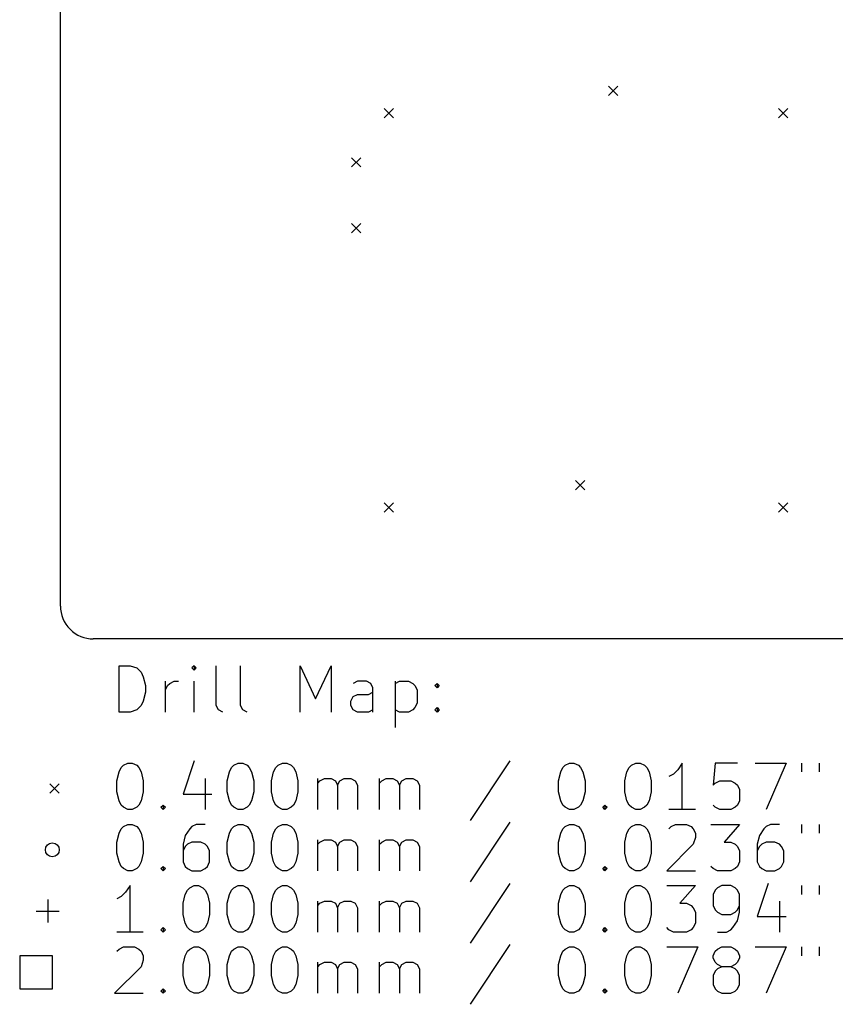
# Model space of a CAD drawing. Extents: x 72.6 to 142.4, y -98.9 to -13.5.
# Tile 1 of 3: x 72.6 to 107.8, y -98.6 to -56.2. Entities that reach past the tile are written whole.
import ezdxf

# ---------------------------------------------------------------- set-up
doc = ezdxf.new("R2010")
doc.units = 0
doc.layers.add('BLACK', color=7, linetype='CONTINUOUS')

msp = doc.modelspace()

# ---------------------------------------------------------------- linework, layer by layer
at = {"layer": 'BLACK', "linetype": 'CONTINUOUS'}
for p, q in [((74.375, -81.4583), (74.375, -17)), ((98.0088, -59.0505), (98.4088, -59.4505)), ((98.4088, -59.0505), (98.0088, -59.4505)), ((88.3416, -60.0083), (88.7416, -60.4083)), ((88.7416, -60.0083), (88.3416, -60.4083)), ((105.342, -60.0083), (105.742, -60.4083)), ((105.742, -60.0083), (105.342, -60.4083)), ((86.925, -62.1333), (87.325, -62.5333)), ((87.325, -62.1333), (86.925, -62.5333)), ((86.925, -64.9666), (87.325, -65.3666)), ((87.325, -64.9666), (86.925, -65.3666)), ((96.5921, -76.0504), (96.9921, -76.4504)), ((96.9921, -76.0504), (96.5921, -76.4504)), ((88.3416, -77.0083), (88.7416, -77.4083)), ((88.7416, -77.0083), (88.3416, -77.4083)), ((105.342, -77.0083), (105.742, -77.4083)), ((105.742, -77.0083), (105.342, -77.4083)), ((140.25, -82.875), (75.7916, -82.875)), ((76.9012, -86.0297), (76.9012, -84.0297)), ((76.9012, -84.0297), (77.3773, -84.0297)), ((77.3773, -84.0297), (77.6631, -84.125)), ((80.1392, -84.0297), (80.044, -84.125)), ((80.2345, -84.125), (80.1392, -84.0297)), ((80.1392, -84.0297), (80.1392, -84.2202)), ((81.0916, -85.744), (81.0916, -84.0297)), ((82.1392, -85.744), (82.1392, -84.0297)), ((84.7107, -86.0297), (84.7107, -84.0297)), ((84.7107, -84.0297), (85.3773, -85.4583)), ((85.3773, -85.4583), (86.044, -84.0297)), ((86.044, -84.0297), (86.044, -86.0297)), ((77.6631, -84.125), (77.8535, -84.3154)), ((77.8535, -84.3154), (77.9488, -84.5059)), ((80.044, -84.125), (80.1392, -84.2202)), ((80.1392, -84.2202), (80.2345, -84.125)), ((77.9488, -84.5059), (78.044, -84.8869)), ((78.9012, -86.0297), (78.9012, -84.6964)), ((78.9964, -84.8869), (79.0916, -84.7916)), ((79.0916, -84.7916), (79.2821, -84.6964)), ((79.2821, -84.6964), (79.4726, -84.6964)), ((80.1392, -86.0297), (80.1392, -84.6964)), ((87.1869, -84.6964), (86.9964, -84.7916)), ((87.5678, -84.6964), (87.1869, -84.6964)), ((87.7583, -84.7916), (87.5678, -84.6964)), ((87.8535, -84.9821), (87.7583, -84.7916)), ((88.8059, -84.6964), (88.8059, -86.6964)), ((88.8059, -84.7916), (88.9964, -84.6964)), ((88.9964, -84.6964), (89.3773, -84.6964)), ((89.3773, -84.6964), (89.5678, -84.7916)), ((89.5678, -84.7916), (89.6631, -84.8869)), ((90.5202, -84.8869), (90.6154, -84.7916)), ((90.6154, -84.7916), (90.7107, -84.8869)), ((90.6154, -84.7916), (90.6154, -84.9821)), ((78.044, -85.1726), (77.9488, -85.5535)), ((78.044, -84.8869), (78.044, -85.1726)), ((78.9012, -85.0773), (78.9964, -84.8869)), ((86.9964, -85.3631), (87.1869, -85.2678)), ((87.1869, -85.2678), (87.6631, -85.2678)), ((87.6631, -85.2678), (87.8535, -85.1726)), ((87.8535, -86.0297), (87.8535, -84.9821)), ((89.6631, -84.8869), (89.7583, -85.0773)), ((89.7583, -85.0773), (89.7583, -85.6488)), ((90.6154, -84.9821), (90.5202, -84.8869)), ((90.7107, -84.8869), (90.6154, -84.9821)), ((77.9488, -85.5535), (77.8535, -85.744)), ((86.9012, -85.5535), (86.9964, -85.3631)), ((86.9012, -85.744), (86.9012, -85.5535)), ((89.7583, -85.6488), (89.6631, -85.8392)), ((77.3773, -86.0297), (76.9012, -86.0297)), ((77.6631, -85.9345), (77.3773, -86.0297)), ((77.8535, -85.744), (77.6631, -85.9345)), ((81.1869, -85.9345), (81.0916, -85.744)), ((81.3773, -86.0297), (81.1869, -85.9345)), ((82.2345, -85.9345), (82.1392, -85.744)), ((82.425, -86.0297), (82.2345, -85.9345)), ((86.9964, -85.9345), (86.9012, -85.744)), ((87.1869, -86.0297), (86.9964, -85.9345)), ((87.6631, -86.0297), (87.1869, -86.0297)), ((87.8535, -85.9345), (87.6631, -86.0297)), ((88.9964, -86.0297), (88.8059, -85.9345)), ((89.3773, -86.0297), (88.9964, -86.0297)), ((89.5678, -85.9345), (89.3773, -86.0297)), ((89.6631, -85.8392), (89.5678, -85.9345)), ((90.5202, -85.9345), (90.6154, -85.8392)), ((90.6154, -86.0297), (90.5202, -85.9345)), ((90.6154, -85.8392), (90.7107, -85.9345)), ((90.6154, -85.8392), (90.6154, -86.0297)), ((90.7107, -85.9345), (90.6154, -86.0297)), ((77.0916, -88.325), (77.2821, -88.2297)), ((77.2821, -88.2297), (77.4726, -88.2297)), ((77.4726, -88.2297), (77.6631, -88.325)), ((80.1392, -88.1345), (79.6631, -89.5631)), ((81.8535, -88.325), (82.044, -88.2297)), ((82.044, -88.2297), (82.2345, -88.2297)), ((82.2345, -88.2297), (82.425, -88.325)), ((83.7583, -88.325), (83.9488, -88.2297)), ((83.9488, -88.2297), (84.1392, -88.2297)), ((84.1392, -88.2297), (84.3297, -88.325)), ((93.7583, -88.1345), (92.044, -90.7059)), ((96.1392, -88.325), (96.3297, -88.2297)), ((96.3297, -88.2297), (96.5202, -88.2297)), ((96.5202, -88.2297), (96.7107, -88.325)), ((98.9964, -88.325), (99.1869, -88.2297)), ((99.1869, -88.2297), (99.3773, -88.2297)), ((99.3773, -88.2297), (99.5678, -88.325)), ((101.187, -88.2297), (100.996, -88.5154)), ((101.187, -90.2297), (101.187, -88.2297)), ((102.615, -88.2297), (102.52, -89.1821)), ((103.568, -88.2297), (102.615, -88.2297)), ((104.33, -88.2297), (105.663, -88.2297)), ((105.663, -88.2297), (104.806, -90.2297)), ((106.33, -88.2297), (106.33, -88.6107)), ((107.092, -88.2297), (107.092, -88.6107)), ((76.8059, -88.9916), (76.9012, -88.6107)), ((76.9012, -88.6107), (76.9964, -88.4202)), ((76.9964, -88.4202), (77.0916, -88.325)), ((77.6631, -88.325), (77.7583, -88.4202)), ((77.7583, -88.4202), (77.8535, -88.6107)), ((77.8535, -88.6107), (77.9488, -88.9916)), ((81.5678, -88.9916), (81.6631, -88.6107)), ((81.6631, -88.6107), (81.7583, -88.4202)), ((81.7583, -88.4202), (81.8535, -88.325)), ((82.425, -88.325), (82.5202, -88.4202)), ((82.5202, -88.4202), (82.6154, -88.6107)), ((82.6154, -88.6107), (82.7107, -88.9916)), ((83.4726, -88.9916), (83.5678, -88.6107)), ((83.5678, -88.6107), (83.6631, -88.4202)), ((83.6631, -88.4202), (83.7583, -88.325)), ((84.3297, -88.325), (84.425, -88.4202)), ((84.425, -88.4202), (84.5202, -88.6107)), ((84.5202, -88.6107), (84.6154, -88.9916)), ((95.8535, -88.9916), (95.9488, -88.6107)), ((95.9488, -88.6107), (96.044, -88.4202)), ((96.044, -88.4202), (96.1392, -88.325)), ((96.7107, -88.325), (96.8059, -88.4202)), ((96.8059, -88.4202), (96.9012, -88.6107)), ((96.9012, -88.6107), (96.9964, -88.9916)), ((98.7107, -88.9916), (98.8059, -88.6107)), ((98.8059, -88.6107), (98.9012, -88.4202)), ((98.9012, -88.4202), (98.9964, -88.325)), ((99.5678, -88.325), (99.6631, -88.4202)), ((99.6631, -88.4202), (99.7583, -88.6107)), ((99.7583, -88.6107), (99.8535, -88.9916)), ((100.996, -88.5154), (100.806, -88.7059)), ((73.925, -89.125), (74.325, -89.525)), ((74.325, -89.125), (73.925, -89.525)), ((76.8059, -89.4678), (76.8059, -88.9916)), ((77.9488, -88.9916), (77.9488, -89.4678)), ((80.6154, -88.8964), (80.6154, -90.2297)), ((81.5678, -89.4678), (81.5678, -88.9916)), ((82.7107, -88.9916), (82.7107, -89.4678)), ((83.4726, -89.4678), (83.4726, -88.9916)), ((84.6154, -88.9916), (84.6154, -89.4678)), ((85.4726, -90.2297), (85.4726, -88.8964)), ((85.4726, -89.0869), (85.5678, -88.9916)), ((85.5678, -88.9916), (85.7583, -88.8964)), ((85.7583, -88.8964), (86.044, -88.8964)), ((86.044, -88.8964), (86.2345, -88.9916)), ((86.2345, -88.9916), (86.3297, -89.1821)), ((86.3297, -89.1821), (86.425, -88.9916)), ((86.425, -88.9916), (86.6154, -88.8964)), ((86.6154, -88.8964), (86.9012, -88.8964)), ((86.9012, -88.8964), (87.0916, -88.9916)), ((87.0916, -88.9916), (87.1869, -89.1821)), ((88.1392, -90.2297), (88.1392, -88.8964)), ((88.1392, -89.0869), (88.2345, -88.9916)), ((88.2345, -88.9916), (88.425, -88.8964)), ((88.425, -88.8964), (88.7107, -88.8964)), ((88.7107, -88.8964), (88.9012, -88.9916)), ((88.9012, -88.9916), (88.9964, -89.1821)), ((88.9964, -89.1821), (89.0916, -88.9916)), ((89.0916, -88.9916), (89.2821, -88.8964)), ((89.2821, -88.8964), (89.5678, -88.8964)), ((89.5678, -88.8964), (89.7583, -88.9916)), ((89.7583, -88.9916), (89.8535, -89.1821)), ((95.8535, -89.4678), (95.8535, -88.9916)), ((96.9964, -88.9916), (96.9964, -89.4678)), ((98.7107, -89.4678), (98.7107, -88.9916)), ((99.8535, -88.9916), (99.8535, -89.4678)), ((100.806, -88.7059), (100.615, -88.8012)), ((102.52, -89.1821), (102.615, -89.0869)), ((102.615, -89.0869), (102.806, -88.9916)), ((102.806, -88.9916), (103.282, -88.9916)), ((103.282, -88.9916), (103.473, -89.0869)), ((103.473, -89.0869), (103.568, -89.1821)), ((76.9012, -89.8488), (76.8059, -89.4678)), ((77.9488, -89.4678), (77.8535, -89.8488)), ((81.6631, -89.8488), (81.5678, -89.4678)), ((82.7107, -89.4678), (82.6154, -89.8488)), ((83.5678, -89.8488), (83.4726, -89.4678)), ((84.6154, -89.4678), (84.5202, -89.8488)), ((86.3297, -89.1821), (86.3297, -90.2297)), ((87.1869, -89.1821), (87.1869, -90.2297)), ((88.9964, -89.1821), (88.9964, -90.2297)), ((89.8535, -89.1821), (89.8535, -90.2297)), ((95.9488, -89.8488), (95.8535, -89.4678)), ((96.9964, -89.4678), (96.9012, -89.8488)), ((98.8059, -89.8488), (98.7107, -89.4678)), ((99.8535, -89.4678), (99.7583, -89.8488)), ((103.568, -89.1821), (103.663, -89.3726)), ((103.663, -89.3726), (103.663, -89.8488)), ((76.9964, -90.0392), (76.9012, -89.8488)), ((77.8535, -89.8488), (77.7583, -90.0392)), ((79.6631, -89.5631), (80.9012, -89.5631)), ((81.7583, -90.0392), (81.6631, -89.8488)), ((82.6154, -89.8488), (82.5202, -90.0392)), ((83.6631, -90.0392), (83.5678, -89.8488)), ((84.5202, -89.8488), (84.425, -90.0392)), ((96.044, -90.0392), (95.9488, -89.8488)), ((96.9012, -89.8488), (96.8059, -90.0392)), ((98.9012, -90.0392), (98.8059, -89.8488)), ((99.7583, -89.8488), (99.6631, -90.0392)), ((103.663, -89.8488), (103.568, -90.0392)), ((77.0916, -90.1345), (76.9964, -90.0392)), ((77.2821, -90.2297), (77.0916, -90.1345)), ((77.4726, -90.2297), (77.2821, -90.2297)), ((77.6631, -90.1345), (77.4726, -90.2297)), ((77.7583, -90.0392), (77.6631, -90.1345)), ((78.7107, -90.1345), (78.8059, -90.0392)), ((78.8059, -90.2297), (78.7107, -90.1345)), ((78.8059, -90.0392), (78.9012, -90.1345)), ((78.8059, -90.0392), (78.8059, -90.2297)), ((78.9012, -90.1345), (78.8059, -90.2297)), ((81.8535, -90.1345), (81.7583, -90.0392)), ((82.044, -90.2297), (81.8535, -90.1345)), ((82.2345, -90.2297), (82.044, -90.2297)), ((82.425, -90.1345), (82.2345, -90.2297)), ((82.5202, -90.0392), (82.425, -90.1345)), ((83.7583, -90.1345), (83.6631, -90.0392)), ((83.9488, -90.2297), (83.7583, -90.1345)), ((84.1392, -90.2297), (83.9488, -90.2297)), ((84.3297, -90.1345), (84.1392, -90.2297)), ((84.425, -90.0392), (84.3297, -90.1345)), ((96.1392, -90.1345), (96.044, -90.0392)), ((96.3297, -90.2297), (96.1392, -90.1345)), ((96.5202, -90.2297), (96.3297, -90.2297)), ((96.7107, -90.1345), (96.5202, -90.2297)), ((96.8059, -90.0392), (96.7107, -90.1345)), ((97.7583, -90.1345), (97.8535, -90.0392)), ((97.8535, -90.2297), (97.7583, -90.1345)), ((97.8535, -90.0392), (97.9488, -90.1345)), ((97.8535, -90.0392), (97.8535, -90.2297)), ((97.9488, -90.1345), (97.8535, -90.2297)), ((98.9964, -90.1345), (98.9012, -90.0392)), ((99.1869, -90.2297), (98.9964, -90.1345)), ((99.3773, -90.2297), (99.1869, -90.2297)), ((99.5678, -90.1345), (99.3773, -90.2297)), ((99.6631, -90.0392), (99.5678, -90.1345)), ((101.758, -90.2297), (100.615, -90.2297)), ((102.615, -90.1345), (102.52, -90.0392)), ((102.806, -90.2297), (102.615, -90.1345)), ((103.282, -90.2297), (102.806, -90.2297)), ((103.473, -90.1345), (103.282, -90.2297)), ((103.568, -90.0392), (103.473, -90.1345)), ((93.7583, -90.7745), (92.044, -93.3459)), ((76.9012, -91.2507), (76.9964, -91.0602)), ((76.9964, -91.0602), (77.0916, -90.965)), ((77.0916, -90.965), (77.2821, -90.8697)), ((77.2821, -90.8697), (77.4726, -90.8697)), ((77.4726, -90.8697), (77.6631, -90.965)), ((77.6631, -90.965), (77.7583, -91.0602)), ((77.7583, -91.0602), (77.8535, -91.2507)), ((79.9488, -91.0602), (79.7583, -91.3459)), ((80.044, -90.965), (79.9488, -91.0602)), ((80.2345, -90.8697), (80.044, -90.965)), ((80.6154, -90.8697), (80.2345, -90.8697)), ((81.6631, -91.2507), (81.7583, -91.0602)), ((81.7583, -91.0602), (81.8535, -90.965)), ((81.8535, -90.965), (82.044, -90.8697)), ((82.044, -90.8697), (82.2345, -90.8697)), ((82.2345, -90.8697), (82.425, -90.965)), ((82.425, -90.965), (82.5202, -91.0602)), ((82.5202, -91.0602), (82.6154, -91.2507)), ((83.5678, -91.2507), (83.6631, -91.0602)), ((83.6631, -91.0602), (83.7583, -90.965)), ((83.7583, -90.965), (83.9488, -90.8697)), ((83.9488, -90.8697), (84.1392, -90.8697)), ((84.1392, -90.8697), (84.3297, -90.965)), ((84.3297, -90.965), (84.425, -91.0602)), ((84.425, -91.0602), (84.5202, -91.2507)), ((95.9488, -91.2507), (96.044, -91.0602)), ((96.044, -91.0602), (96.1392, -90.965)), ((96.1392, -90.965), (96.3297, -90.8697)), ((96.3297, -90.8697), (96.5202, -90.8697)), ((96.5202, -90.8697), (96.7107, -90.965)), ((96.7107, -90.965), (96.8059, -91.0602)), ((96.8059, -91.0602), (96.9012, -91.2507)), ((98.8059, -91.2507), (98.9012, -91.0602)), ((98.9012, -91.0602), (98.9964, -90.965)), ((98.9964, -90.965), (99.1869, -90.8697)), ((99.1869, -90.8697), (99.3773, -90.8697)), ((99.3773, -90.8697), (99.5678, -90.965)), ((99.5678, -90.965), (99.6631, -91.0602)), ((99.6631, -91.0602), (99.7583, -91.2507)), ((100.615, -91.0602), (100.711, -90.965)), ((100.711, -90.965), (100.901, -90.8697)), ((100.901, -90.8697), (101.377, -90.8697)), ((101.377, -90.8697), (101.568, -90.965)), ((101.568, -90.965), (101.663, -91.0602)), ((101.663, -91.0602), (101.758, -91.2507)), ((102.425, -90.8697), (103.663, -90.8697)), ((103.663, -90.8697), (102.996, -91.6316)), ((104.711, -91.0602), (104.52, -91.3459)), ((104.806, -90.965), (104.711, -91.0602)), ((104.996, -90.8697), (104.806, -90.965)), ((105.377, -90.8697), (104.996, -90.8697)), ((106.33, -90.8697), (106.33, -91.2507)), ((107.092, -90.8697), (107.092, -91.2507)), ((76.8059, -91.6316), (76.9012, -91.2507)), ((76.8059, -92.1078), (76.8059, -91.6316)), ((77.8535, -91.2507), (77.9488, -91.6316)), ((77.9488, -91.6316), (77.9488, -92.1078)), ((79.7583, -91.3459), (79.6631, -91.7269)), ((80.044, -91.6316), (79.8535, -91.7269)), ((80.425, -91.6316), (80.044, -91.6316)), ((80.6154, -91.7269), (80.425, -91.6316)), ((81.5678, -91.6316), (81.6631, -91.2507)), ((81.5678, -92.1078), (81.5678, -91.6316)), ((82.6154, -91.2507), (82.7107, -91.6316)), ((82.7107, -91.6316), (82.7107, -92.1078)), ((83.4726, -91.6316), (83.5678, -91.2507)), ((83.4726, -92.1078), (83.4726, -91.6316)), ((84.5202, -91.2507), (84.6154, -91.6316)), ((84.6154, -91.6316), (84.6154, -92.1078)), ((85.4726, -92.8697), (85.4726, -91.5364)), ((85.4726, -91.7269), (85.5678, -91.6316)), ((85.5678, -91.6316), (85.7583, -91.5364)), ((85.7583, -91.5364), (86.044, -91.5364)), ((86.044, -91.5364), (86.2345, -91.6316)), ((86.2345, -91.6316), (86.3297, -91.8221)), ((86.3297, -91.8221), (86.425, -91.6316)), ((86.425, -91.6316), (86.6154, -91.5364)), ((86.6154, -91.5364), (86.9012, -91.5364)), ((86.9012, -91.5364), (87.0916, -91.6316)), ((87.0916, -91.6316), (87.1869, -91.8221)), ((88.1392, -92.8697), (88.1392, -91.5364)), ((88.1392, -91.7269), (88.2345, -91.6316)), ((88.2345, -91.6316), (88.425, -91.5364)), ((88.425, -91.5364), (88.7107, -91.5364)), ((88.7107, -91.5364), (88.9012, -91.6316)), ((88.9012, -91.6316), (88.9964, -91.8221)), ((88.9964, -91.8221), (89.0916, -91.6316)), ((89.0916, -91.6316), (89.2821, -91.5364)), ((89.2821, -91.5364), (89.5678, -91.5364)), ((89.5678, -91.5364), (89.7583, -91.6316)), ((89.7583, -91.6316), (89.8535, -91.8221)), ((95.8535, -91.6316), (95.9488, -91.2507)), ((95.8535, -92.1078), (95.8535, -91.6316)), ((96.9012, -91.2507), (96.9964, -91.6316)), ((96.9964, -91.6316), (96.9964, -92.1078)), ((98.7107, -91.6316), (98.8059, -91.2507)), ((98.7107, -92.1078), (98.7107, -91.6316)), ((99.7583, -91.2507), (99.8535, -91.6316)), ((99.8535, -91.6316), (99.8535, -92.1078)), ((101.758, -91.4412), (101.663, -91.7269)), ((101.758, -91.2507), (101.758, -91.4412)), ((102.996, -91.6316), (103.282, -91.6316)), ((103.282, -91.6316), (103.473, -91.7269)), ((104.52, -91.3459), (104.425, -91.7269)), ((104.806, -91.6316), (104.615, -91.7269)), ((105.187, -91.6316), (104.806, -91.6316)), ((105.377, -91.7269), (105.187, -91.6316)), ((79.6631, -91.7269), (79.6631, -92.4888)), ((79.7583, -91.8221), (79.6631, -92.0126)), ((79.8535, -91.7269), (79.7583, -91.8221)), ((80.7107, -91.8221), (80.6154, -91.7269)), ((80.8059, -92.0126), (80.7107, -91.8221)), ((80.8059, -92.4888), (80.8059, -92.0126)), ((86.3297, -91.8221), (86.3297, -92.8697)), ((87.1869, -91.8221), (87.1869, -92.8697)), ((88.9964, -91.8221), (88.9964, -92.8697)), ((89.8535, -91.8221), (89.8535, -92.8697)), ((101.663, -91.7269), (100.52, -92.8697)), ((103.473, -91.7269), (103.568, -91.8221)), ((103.568, -91.8221), (103.663, -92.0126)), ((103.663, -92.0126), (103.663, -92.4888)), ((104.425, -91.7269), (104.425, -92.4888)), ((104.52, -91.8221), (104.425, -92.0126)), ((104.615, -91.7269), (104.52, -91.8221)), ((105.473, -91.8221), (105.377, -91.7269)), ((105.568, -92.0126), (105.473, -91.8221)), ((105.568, -92.4888), (105.568, -92.0126)), ((76.9012, -92.4888), (76.8059, -92.1078)), ((76.9964, -92.6792), (76.9012, -92.4888)), ((77.8535, -92.4888), (77.7583, -92.6792)), ((77.9488, -92.1078), (77.8535, -92.4888)), ((79.6631, -92.4888), (79.7583, -92.6792)), ((80.7107, -92.6792), (80.8059, -92.4888)), ((81.6631, -92.4888), (81.5678, -92.1078)), ((81.7583, -92.6792), (81.6631, -92.4888)), ((82.6154, -92.4888), (82.5202, -92.6792)), ((82.7107, -92.1078), (82.6154, -92.4888)), ((83.5678, -92.4888), (83.4726, -92.1078)), ((83.6631, -92.6792), (83.5678, -92.4888)), ((84.5202, -92.4888), (84.425, -92.6792)), ((84.6154, -92.1078), (84.5202, -92.4888)), ((95.9488, -92.4888), (95.8535, -92.1078)), ((96.044, -92.6792), (95.9488, -92.4888)), ((96.9012, -92.4888), (96.8059, -92.6792)), ((96.9964, -92.1078), (96.9012, -92.4888)), ((98.8059, -92.4888), (98.7107, -92.1078)), ((98.9012, -92.6792), (98.8059, -92.4888)), ((99.7583, -92.4888), (99.6631, -92.6792)), ((99.8535, -92.1078), (99.7583, -92.4888)), ((103.663, -92.4888), (103.568, -92.6792)), ((104.425, -92.4888), (104.52, -92.6792)), ((105.473, -92.6792), (105.568, -92.4888)), ((77.0916, -92.7745), (76.9964, -92.6792)), ((77.2821, -92.8697), (77.0916, -92.7745)), ((77.4726, -92.8697), (77.2821, -92.8697)), ((77.6631, -92.7745), (77.4726, -92.8697)), ((77.7583, -92.6792), (77.6631, -92.7745)), ((78.7107, -92.7745), (78.8059, -92.6792)), ((78.8059, -92.8697), (78.7107, -92.7745)), ((78.8059, -92.6792), (78.9012, -92.7745)), ((78.8059, -92.6792), (78.8059, -92.8697)), ((78.9012, -92.7745), (78.8059, -92.8697)), ((79.7583, -92.6792), (79.8535, -92.7745)), ((79.8535, -92.7745), (80.044, -92.8697)), ((80.044, -92.8697), (80.425, -92.8697)), ((80.425, -92.8697), (80.6154, -92.7745)), ((80.6154, -92.7745), (80.7107, -92.6792)), ((81.8535, -92.7745), (81.7583, -92.6792)), ((82.044, -92.8697), (81.8535, -92.7745)), ((82.2345, -92.8697), (82.044, -92.8697)), ((82.425, -92.7745), (82.2345, -92.8697)), ((82.5202, -92.6792), (82.425, -92.7745)), ((83.7583, -92.7745), (83.6631, -92.6792)), ((83.9488, -92.8697), (83.7583, -92.7745)), ((84.1392, -92.8697), (83.9488, -92.8697)), ((84.3297, -92.7745), (84.1392, -92.8697)), ((84.425, -92.6792), (84.3297, -92.7745)), ((96.1392, -92.7745), (96.044, -92.6792)), ((96.3297, -92.8697), (96.1392, -92.7745)), ((96.5202, -92.8697), (96.3297, -92.8697)), ((96.7107, -92.7745), (96.5202, -92.8697)), ((96.8059, -92.6792), (96.7107, -92.7745)), ((97.7583, -92.7745), (97.8535, -92.6792)), ((97.8535, -92.8697), (97.7583, -92.7745)), ((97.8535, -92.6792), (97.9488, -92.7745)), ((97.8535, -92.6792), (97.8535, -92.8697)), ((97.9488, -92.7745), (97.8535, -92.8697)), ((98.9964, -92.7745), (98.9012, -92.6792)), ((99.1869, -92.8697), (98.9964, -92.7745)), ((99.3773, -92.8697), (99.1869, -92.8697)), ((99.5678, -92.7745), (99.3773, -92.8697)), ((99.6631, -92.6792), (99.5678, -92.7745)), ((100.52, -92.8697), (101.758, -92.8697)), ((102.52, -92.7745), (102.425, -92.6792)), ((102.711, -92.8697), (102.52, -92.7745)), ((103.282, -92.8697), (102.711, -92.8697)), ((103.473, -92.7745), (103.282, -92.8697)), ((103.568, -92.6792), (103.473, -92.7745)), ((104.52, -92.6792), (104.615, -92.7745)), ((104.615, -92.7745), (104.806, -92.8697)), ((104.806, -92.8697), (105.187, -92.8697)), ((105.187, -92.8697), (105.377, -92.7745)), ((105.377, -92.7745), (105.473, -92.6792)), ((77.3773, -93.5097), (77.1869, -93.7954)), ((77.3773, -95.5097), (77.3773, -93.5097)), ((79.7583, -93.8907), (79.8535, -93.7002)), ((79.8535, -93.7002), (79.9488, -93.605)), ((79.9488, -93.605), (80.1392, -93.5097)), ((80.1392, -93.5097), (80.3297, -93.5097)), ((80.3297, -93.5097), (80.5202, -93.605)), ((80.5202, -93.605), (80.6154, -93.7002)), ((80.6154, -93.7002), (80.7107, -93.8907)), ((81.6631, -93.8907), (81.7583, -93.7002)), ((81.7583, -93.7002), (81.8535, -93.605)), ((81.8535, -93.605), (82.044, -93.5097)), ((82.044, -93.5097), (82.2345, -93.5097)), ((82.2345, -93.5097), (82.425, -93.605)), ((82.425, -93.605), (82.5202, -93.7002)), ((82.5202, -93.7002), (82.6154, -93.8907)), ((83.5678, -93.8907), (83.6631, -93.7002)), ((83.6631, -93.7002), (83.7583, -93.605)), ((83.7583, -93.605), (83.9488, -93.5097)), ((83.9488, -93.5097), (84.1392, -93.5097)), ((84.1392, -93.5097), (84.3297, -93.605)), ((84.3297, -93.605), (84.425, -93.7002)), ((84.425, -93.7002), (84.5202, -93.8907)), ((93.7583, -93.4145), (92.044, -95.9859)), ((95.9488, -93.8907), (96.044, -93.7002)), ((96.044, -93.7002), (96.1392, -93.605)), ((96.1392, -93.605), (96.3297, -93.5097)), ((96.3297, -93.5097), (96.5202, -93.5097)), ((96.5202, -93.5097), (96.7107, -93.605)), ((96.7107, -93.605), (96.8059, -93.7002)), ((96.8059, -93.7002), (96.9012, -93.8907)), ((98.8059, -93.8907), (98.9012, -93.7002)), ((98.9012, -93.7002), (98.9964, -93.605)), ((98.9964, -93.605), (99.1869, -93.5097)), ((99.1869, -93.5097), (99.3773, -93.5097)), ((99.3773, -93.5097), (99.5678, -93.605)), ((99.5678, -93.605), (99.6631, -93.7002)), ((99.6631, -93.7002), (99.7583, -93.8907)), ((100.52, -93.5097), (101.758, -93.5097)), ((101.758, -93.5097), (101.092, -94.2716)), ((102.615, -93.7002), (102.52, -93.8907)), ((102.711, -93.605), (102.615, -93.7002)), ((102.901, -93.5097), (102.711, -93.605)), ((103.282, -93.5097), (102.901, -93.5097)), ((103.473, -93.605), (103.282, -93.5097)), ((103.568, -93.7002), (103.473, -93.605)), ((103.663, -93.8907), (103.568, -93.7002)), ((104.901, -93.4145), (104.425, -94.8431)), ((106.33, -93.5097), (106.33, -93.8907)), ((107.092, -93.5097), (107.092, -93.8907)), ((73.825, -94.105), (73.825, -95.105)), ((76.9964, -93.9859), (76.8059, -94.0812)), ((77.1869, -93.7954), (76.9964, -93.9859)), ((79.6631, -94.2716), (79.7583, -93.8907)), ((80.7107, -93.8907), (80.8059, -94.2716)), ((81.5678, -94.2716), (81.6631, -93.8907)), ((82.6154, -93.8907), (82.7107, -94.2716)), ((83.4726, -94.2716), (83.5678, -93.8907)), ((84.5202, -93.8907), (84.6154, -94.2716)), ((85.4726, -95.5097), (85.4726, -94.1764)), ((85.5678, -94.2716), (85.7583, -94.1764)), ((85.7583, -94.1764), (86.044, -94.1764)), ((86.044, -94.1764), (86.2345, -94.2716)), ((86.425, -94.2716), (86.6154, -94.1764)), ((86.6154, -94.1764), (86.9012, -94.1764)), ((86.9012, -94.1764), (87.0916, -94.2716)), ((88.1392, -95.5097), (88.1392, -94.1764)), ((88.2345, -94.2716), (88.425, -94.1764)), ((88.425, -94.1764), (88.7107, -94.1764)), ((88.7107, -94.1764), (88.9012, -94.2716)), ((89.0916, -94.2716), (89.2821, -94.1764)), ((89.2821, -94.1764), (89.5678, -94.1764)), ((89.5678, -94.1764), (89.7583, -94.2716)), ((95.8535, -94.2716), (95.9488, -93.8907)), ((96.9012, -93.8907), (96.9964, -94.2716)), ((98.7107, -94.2716), (98.8059, -93.8907)), ((99.7583, -93.8907), (99.8535, -94.2716)), ((102.52, -93.8907), (102.52, -94.3669)), ((103.663, -94.6526), (103.663, -93.8907)), ((105.377, -94.1764), (105.377, -95.5097)), ((73.325, -94.605), (74.325, -94.605)), ((79.6631, -94.7478), (79.6631, -94.2716)), ((80.8059, -94.2716), (80.8059, -94.7478)), ((81.5678, -94.7478), (81.5678, -94.2716)), ((82.7107, -94.2716), (82.7107, -94.7478)), ((83.4726, -94.7478), (83.4726, -94.2716)), ((84.6154, -94.2716), (84.6154, -94.7478)), ((85.4726, -94.3669), (85.5678, -94.2716)), ((86.2345, -94.2716), (86.3297, -94.4621)), ((86.3297, -94.4621), (86.425, -94.2716)), ((86.3297, -94.4621), (86.3297, -95.5097)), ((87.0916, -94.2716), (87.1869, -94.4621)), ((87.1869, -94.4621), (87.1869, -95.5097)), ((88.1392, -94.3669), (88.2345, -94.2716)), ((88.9012, -94.2716), (88.9964, -94.4621)), ((88.9964, -94.4621), (89.0916, -94.2716)), ((88.9964, -94.4621), (88.9964, -95.5097)), ((89.7583, -94.2716), (89.8535, -94.4621)), ((89.8535, -94.4621), (89.8535, -95.5097)), ((95.8535, -94.7478), (95.8535, -94.2716)), ((96.9964, -94.2716), (96.9964, -94.7478)), ((98.7107, -94.7478), (98.7107, -94.2716)), ((99.8535, -94.2716), (99.8535, -94.7478)), ((101.092, -94.2716), (101.377, -94.2716)), ((101.377, -94.2716), (101.568, -94.3669)), ((101.568, -94.3669), (101.663, -94.4621)), ((101.663, -94.4621), (101.758, -94.6526)), ((102.52, -94.3669), (102.615, -94.5573)), ((102.615, -94.5573), (102.711, -94.6526)), ((103.473, -94.6526), (103.568, -94.5573)), ((103.568, -94.5573), (103.663, -94.3669)), ((79.7583, -95.1288), (79.6631, -94.7478)), ((80.8059, -94.7478), (80.7107, -95.1288)), ((81.6631, -95.1288), (81.5678, -94.7478)), ((82.7107, -94.7478), (82.6154, -95.1288)), ((83.5678, -95.1288), (83.4726, -94.7478)), ((84.6154, -94.7478), (84.5202, -95.1288)), ((95.9488, -95.1288), (95.8535, -94.7478)), ((96.9964, -94.7478), (96.9012, -95.1288)), ((98.8059, -95.1288), (98.7107, -94.7478)), ((99.8535, -94.7478), (99.7583, -95.1288)), ((101.758, -94.6526), (101.758, -95.1288)), ((102.711, -94.6526), (102.901, -94.7478)), ((102.901, -94.7478), (103.282, -94.7478)), ((103.282, -94.7478), (103.473, -94.6526)), ((103.377, -95.3192), (103.568, -95.0335)), ((103.568, -95.0335), (103.663, -94.6526)), ((104.425, -94.8431), (105.663, -94.8431)), ((78.7107, -95.4145), (78.8059, -95.3192)), ((78.8059, -95.5097), (78.7107, -95.4145)), ((78.8059, -95.3192), (78.9012, -95.4145)), ((78.8059, -95.3192), (78.8059, -95.5097)), ((78.9012, -95.4145), (78.8059, -95.5097)), ((79.8535, -95.3192), (79.7583, -95.1288)), ((79.9488, -95.4145), (79.8535, -95.3192)), ((80.1392, -95.5097), (79.9488, -95.4145)), ((80.5202, -95.4145), (80.3297, -95.5097)), ((80.6154, -95.3192), (80.5202, -95.4145)), ((80.7107, -95.1288), (80.6154, -95.3192)), ((81.7583, -95.3192), (81.6631, -95.1288)), ((81.8535, -95.4145), (81.7583, -95.3192)), ((82.044, -95.5097), (81.8535, -95.4145)), ((82.425, -95.4145), (82.2345, -95.5097)), ((82.5202, -95.3192), (82.425, -95.4145)), ((82.6154, -95.1288), (82.5202, -95.3192)), ((83.6631, -95.3192), (83.5678, -95.1288)), ((83.7583, -95.4145), (83.6631, -95.3192)), ((83.9488, -95.5097), (83.7583, -95.4145)), ((84.3297, -95.4145), (84.1392, -95.5097)), ((84.425, -95.3192), (84.3297, -95.4145)), ((84.5202, -95.1288), (84.425, -95.3192)), ((96.044, -95.3192), (95.9488, -95.1288)), ((96.1392, -95.4145), (96.044, -95.3192)), ((96.3297, -95.5097), (96.1392, -95.4145)), ((96.7107, -95.4145), (96.5202, -95.5097)), ((96.8059, -95.3192), (96.7107, -95.4145)), ((96.9012, -95.1288), (96.8059, -95.3192)), ((97.7583, -95.4145), (97.8535, -95.3192)), ((97.8535, -95.5097), (97.7583, -95.4145)), ((97.8535, -95.3192), (97.9488, -95.4145)), ((97.8535, -95.3192), (97.8535, -95.5097)), ((97.9488, -95.4145), (97.8535, -95.5097)), ((98.9012, -95.3192), (98.8059, -95.1288)), ((98.9964, -95.4145), (98.9012, -95.3192)), ((99.1869, -95.5097), (98.9964, -95.4145)), ((99.5678, -95.4145), (99.3773, -95.5097)), ((99.6631, -95.3192), (99.5678, -95.4145)), ((99.7583, -95.1288), (99.6631, -95.3192)), ((100.615, -95.4145), (100.52, -95.3192)), ((100.806, -95.5097), (100.615, -95.4145)), ((101.568, -95.4145), (101.377, -95.5097)), ((101.663, -95.3192), (101.568, -95.4145)), ((101.758, -95.1288), (101.663, -95.3192)), ((103.092, -95.5097), (103.282, -95.4145)), ((103.282, -95.4145), (103.377, -95.3192)), ((77.9488, -95.5097), (76.8059, -95.5097)), ((80.3297, -95.5097), (80.1392, -95.5097)), ((82.2345, -95.5097), (82.044, -95.5097)), ((84.1392, -95.5097), (83.9488, -95.5097)), ((96.5202, -95.5097), (96.3297, -95.5097)), ((99.3773, -95.5097), (99.1869, -95.5097)), ((101.377, -95.5097), (100.806, -95.5097)), ((102.711, -95.5097), (103.092, -95.5097)), ((76.8059, -96.3402), (76.9012, -96.245)), ((76.9012, -96.245), (77.0916, -96.1497)), ((77.0916, -96.1497), (77.5678, -96.1497)), ((77.5678, -96.1497), (77.7583, -96.245)), ((77.7583, -96.245), (77.8535, -96.3402)), ((77.8535, -96.3402), (77.9488, -96.5307)), ((79.7583, -96.5307), (79.8535, -96.3402)), ((79.8535, -96.3402), (79.9488, -96.245)), ((79.9488, -96.245), (80.1392, -96.1497)), ((80.1392, -96.1497), (80.3297, -96.1497)), ((80.3297, -96.1497), (80.5202, -96.245)), ((80.5202, -96.245), (80.6154, -96.3402)), ((80.6154, -96.3402), (80.7107, -96.5307)), ((81.6631, -96.5307), (81.7583, -96.3402)), ((81.7583, -96.3402), (81.8535, -96.245)), ((81.8535, -96.245), (82.044, -96.1497)), ((82.044, -96.1497), (82.2345, -96.1497)), ((82.2345, -96.1497), (82.425, -96.245)), ((82.425, -96.245), (82.5202, -96.3402)), ((82.5202, -96.3402), (82.6154, -96.5307)), ((83.5678, -96.5307), (83.6631, -96.3402)), ((83.6631, -96.3402), (83.7583, -96.245)), ((83.7583, -96.245), (83.9488, -96.1497)), ((83.9488, -96.1497), (84.1392, -96.1497)), ((84.1392, -96.1497), (84.3297, -96.245)), ((84.3297, -96.245), (84.425, -96.3402)), ((84.425, -96.3402), (84.5202, -96.5307)), ((93.7583, -96.0545), (92.044, -98.6259)), ((95.9488, -96.5307), (96.044, -96.3402)), ((96.044, -96.3402), (96.1392, -96.245)), ((96.1392, -96.245), (96.3297, -96.1497)), ((96.3297, -96.1497), (96.5202, -96.1497)), ((96.5202, -96.1497), (96.7107, -96.245)), ((96.7107, -96.245), (96.8059, -96.3402)), ((96.8059, -96.3402), (96.9012, -96.5307)), ((98.8059, -96.5307), (98.9012, -96.3402)), ((98.9012, -96.3402), (98.9964, -96.245)), ((98.9964, -96.245), (99.1869, -96.1497)), ((99.1869, -96.1497), (99.3773, -96.1497)), ((99.3773, -96.1497), (99.5678, -96.245)), ((99.5678, -96.245), (99.6631, -96.3402)), ((99.6631, -96.3402), (99.7583, -96.5307)), ((100.52, -96.1497), (101.854, -96.1497)), ((101.854, -96.1497), (100.996, -98.1497)), ((102.52, -96.5307), (102.615, -96.3402)), ((102.615, -96.3402), (102.711, -96.245)), ((102.711, -96.245), (102.901, -96.1497)), ((102.901, -96.1497), (103.282, -96.1497)), ((103.282, -96.1497), (103.473, -96.245)), ((103.473, -96.245), (103.568, -96.3402)), ((103.568, -96.3402), (103.663, -96.5307)), ((104.33, -96.1497), (105.663, -96.1497)), ((105.663, -96.1497), (104.806, -98.1497)), ((106.33, -96.1497), (106.33, -96.5307)), ((107.092, -96.1497), (107.092, -96.5307)), ((74.0321, -96.5378), (72.6179, -96.5378)), ((72.6179, -96.5378), (72.6179, -97.9521)), ((74.0321, -97.9521), (74.0321, -96.5378)), ((77.9488, -96.7212), (77.8535, -97.0069)), ((77.9488, -96.5307), (77.9488, -96.7212)), ((79.6631, -96.9116), (79.7583, -96.5307)), ((80.7107, -96.5307), (80.8059, -96.9116)), ((81.5678, -96.9116), (81.6631, -96.5307)), ((82.6154, -96.5307), (82.7107, -96.9116)), ((83.4726, -96.9116), (83.5678, -96.5307)), ((84.5202, -96.5307), (84.6154, -96.9116)), ((95.8535, -96.9116), (95.9488, -96.5307)), ((96.9012, -96.5307), (96.9964, -96.9116)), ((98.7107, -96.9116), (98.8059, -96.5307)), ((99.7583, -96.5307), (99.8535, -96.9116)), ((102.52, -96.6259), (102.52, -96.5307)), ((102.615, -96.8164), (102.52, -96.6259)), ((103.663, -96.6259), (103.568, -96.8164)), ((103.663, -96.5307), (103.663, -96.6259)), ((77.8535, -97.0069), (76.7107, -98.1497)), ((79.6631, -97.3878), (79.6631, -96.9116)), ((80.8059, -96.9116), (80.8059, -97.3878)), ((81.5678, -97.3878), (81.5678, -96.9116)), ((82.7107, -96.9116), (82.7107, -97.3878)), ((83.4726, -97.3878), (83.4726, -96.9116)), ((84.6154, -96.9116), (84.6154, -97.3878)), ((85.4726, -98.1497), (85.4726, -96.8164)), ((85.4726, -97.0069), (85.5678, -96.9116)), ((85.5678, -96.9116), (85.7583, -96.8164)), ((85.7583, -96.8164), (86.044, -96.8164)), ((86.044, -96.8164), (86.2345, -96.9116)), ((86.2345, -96.9116), (86.3297, -97.1021)), ((86.3297, -97.1021), (86.425, -96.9116)), ((86.3297, -97.1021), (86.3297, -98.1497)), ((86.425, -96.9116), (86.6154, -96.8164)), ((86.6154, -96.8164), (86.9012, -96.8164)), ((86.9012, -96.8164), (87.0916, -96.9116)), ((87.0916, -96.9116), (87.1869, -97.1021)), ((87.1869, -97.1021), (87.1869, -98.1497)), ((88.1392, -98.1497), (88.1392, -96.8164)), ((88.1392, -97.0069), (88.2345, -96.9116)), ((88.2345, -96.9116), (88.425, -96.8164)), ((88.425, -96.8164), (88.7107, -96.8164)), ((88.7107, -96.8164), (88.9012, -96.9116)), ((88.9012, -96.9116), (88.9964, -97.1021)), ((88.9964, -97.1021), (89.0916, -96.9116)), ((88.9964, -97.1021), (88.9964, -98.1497)), ((89.0916, -96.9116), (89.2821, -96.8164)), ((89.2821, -96.8164), (89.5678, -96.8164)), ((89.5678, -96.8164), (89.7583, -96.9116)), ((89.7583, -96.9116), (89.8535, -97.1021)), ((89.8535, -97.1021), (89.8535, -98.1497)), ((95.8535, -97.3878), (95.8535, -96.9116)), ((96.9964, -96.9116), (96.9964, -97.3878)), ((98.7107, -97.3878), (98.7107, -96.9116)), ((99.8535, -96.9116), (99.8535, -97.3878)), ((102.711, -96.9116), (102.615, -96.8164)), ((102.711, -97.1021), (102.615, -97.1973)), ((102.901, -97.0069), (102.711, -96.9116)), ((102.901, -97.0069), (102.711, -97.1021)), ((103.282, -97.0069), (102.901, -97.0069)), ((103.473, -96.9116), (103.282, -97.0069)), ((103.473, -97.1021), (103.282, -97.0069)), ((103.568, -96.8164), (103.473, -96.9116)), ((103.568, -97.1973), (103.473, -97.1021)), ((79.7583, -97.7688), (79.6631, -97.3878)), ((80.8059, -97.3878), (80.7107, -97.7688)), ((81.6631, -97.7688), (81.5678, -97.3878)), ((82.7107, -97.3878), (82.6154, -97.7688)), ((83.5678, -97.7688), (83.4726, -97.3878)), ((84.6154, -97.3878), (84.5202, -97.7688)), ((95.9488, -97.7688), (95.8535, -97.3878)), ((96.9964, -97.3878), (96.9012, -97.7688)), ((98.8059, -97.7688), (98.7107, -97.3878)), ((99.8535, -97.3878), (99.7583, -97.7688)), ((102.615, -97.1973), (102.52, -97.3878)), ((102.52, -97.3878), (102.52, -97.7688)), ((103.663, -97.3878), (103.568, -97.1973)), ((103.663, -97.7688), (103.663, -97.3878)), ((72.6179, -97.9521), (74.0321, -97.9521)), ((78.7107, -98.0545), (78.8059, -97.9592)), ((78.8059, -97.9592), (78.9012, -98.0545)), ((78.8059, -97.9592), (78.8059, -98.1497)), ((79.8535, -97.9592), (79.7583, -97.7688)), ((79.9488, -98.0545), (79.8535, -97.9592)), ((80.6154, -97.9592), (80.5202, -98.0545)), ((80.7107, -97.7688), (80.6154, -97.9592)), ((81.7583, -97.9592), (81.6631, -97.7688)), ((81.8535, -98.0545), (81.7583, -97.9592)), ((82.5202, -97.9592), (82.425, -98.0545)), ((82.6154, -97.7688), (82.5202, -97.9592)), ((83.6631, -97.9592), (83.5678, -97.7688)), ((83.7583, -98.0545), (83.6631, -97.9592)), ((84.425, -97.9592), (84.3297, -98.0545)), ((84.5202, -97.7688), (84.425, -97.9592)), ((96.044, -97.9592), (95.9488, -97.7688)), ((96.1392, -98.0545), (96.044, -97.9592)), ((96.8059, -97.9592), (96.7107, -98.0545)), ((96.9012, -97.7688), (96.8059, -97.9592)), ((97.7583, -98.0545), (97.8535, -97.9592)), ((97.8535, -97.9592), (97.9488, -98.0545)), ((97.8535, -97.9592), (97.8535, -98.1497)), ((98.9012, -97.9592), (98.8059, -97.7688)), ((98.9964, -98.0545), (98.9012, -97.9592)), ((99.6631, -97.9592), (99.5678, -98.0545)), ((99.7583, -97.7688), (99.6631, -97.9592)), ((102.52, -97.7688), (102.615, -97.9592)), ((102.615, -97.9592), (102.711, -98.0545)), ((103.473, -98.0545), (103.568, -97.9592)), ((103.568, -97.9592), (103.663, -97.7688)), ((76.7107, -98.1497), (77.9488, -98.1497)), ((78.8059, -98.1497), (78.7107, -98.0545)), ((78.9012, -98.0545), (78.8059, -98.1497)), ((80.1392, -98.1497), (79.9488, -98.0545)), ((80.3297, -98.1497), (80.1392, -98.1497)), ((80.5202, -98.0545), (80.3297, -98.1497)), ((82.044, -98.1497), (81.8535, -98.0545)), ((82.2345, -98.1497), (82.044, -98.1497)), ((82.425, -98.0545), (82.2345, -98.1497)), ((83.9488, -98.1497), (83.7583, -98.0545)), ((84.1392, -98.1497), (83.9488, -98.1497)), ((84.3297, -98.0545), (84.1392, -98.1497)), ((96.3297, -98.1497), (96.1392, -98.0545)), ((96.5202, -98.1497), (96.3297, -98.1497)), ((96.7107, -98.0545), (96.5202, -98.1497)), ((97.8535, -98.1497), (97.7583, -98.0545)), ((97.9488, -98.0545), (97.8535, -98.1497)), ((99.1869, -98.1497), (98.9964, -98.0545)), ((99.3773, -98.1497), (99.1869, -98.1497)), ((99.5678, -98.0545), (99.3773, -98.1497)), ((102.711, -98.0545), (102.901, -98.1497)), ((102.901, -98.1497), (103.282, -98.1497)), ((103.282, -98.1497), (103.473, -98.0545))]:
    msp.add_line(p, q, dxfattribs=at)
at = {"layer": 'BLACK'}
msp.add_circle((74.025, -91.965), 0.3, dxfattribs=at)
msp.add_arc((75.7916, -81.4583), 1.4167, -180, -89.9987, dxfattribs=at)

doc.saveas('drawing.dxf')
